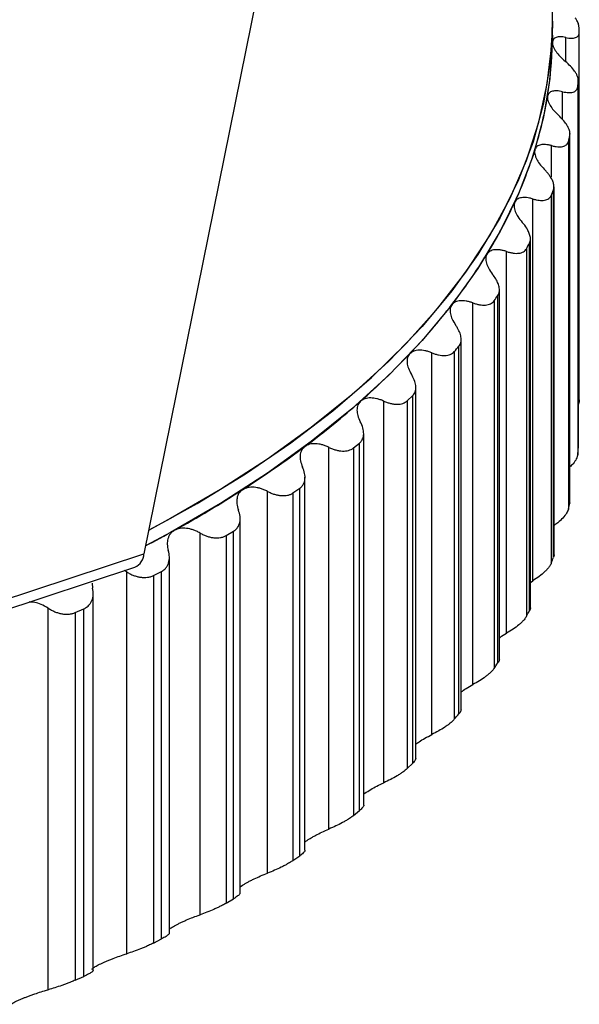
# Paper-space layout '_Trimétrica' of a CAD drawing. Header units: millimetres. Extents: x -31.7 to 30, y -20.9 to 43.5.
# Tile 5 of 7: x 16.2 to 26.5, y -18.1 to 0. Entities that reach past the tile are written whole.
import ezdxf

# ---------------------------------------------------------------- set-up
doc = ezdxf.new("R2010")
doc.units = ezdxf.units.MM

psp = doc.layouts.new('_Trimétrica')

# ---------------------------------------------------------------- linework, layer by layer
at = {"color": 7, "linetype": 'Continuous', "lineweight": 25}
for p, q in [((26, -0.257), (26, 19.836)), ((21.182, 3.566), (18.474, -9.811)), ((26.246, -0.748), (26.246, -0.299)), ((26.493, -6.979), (26.493, -0.206)), ((26.466, -1.209), (26.466, -7.981)), ((26.475, -7.873), (26.475, -1.101)), ((26.476, -7.863), (26.476, -1.089)), ((26.186, -1.81), (26.186, -1.297)), ((26.319, -8.878), (26.319, -2.107)), ((26.322, -8.853), (26.322, -2.072)), ((25.984, -2.863), (25.984, -2.291)), ((26.294, -2.214), (26.294, -8.986)), ((26.028, -9.831), (26.028, -3.05)), ((25.978, -3.21), (25.978, -9.981)), ((26.019, -9.875), (26.019, -3.103)), ((25.64, -10.306), (25.64, -3.274)), ((25.576, -10.858), (25.576, -4.086)), ((25.594, -10.8), (25.594, -4.009)), ((25.155, -11.274), (25.155, -4.241)), ((25.521, -4.19), (25.521, -10.962)), ((24.994, -11.821), (24.994, -5.049)), ((25.023, -11.751), (25.023, -4.948)), ((24.533, -12.22), (24.533, -5.187)), ((24.924, -5.151), (24.924, -11.923)), ((24.318, -12.678), (24.318, -5.862)), ((23.778, -13.14), (23.778, -6.107)), ((24.191, -6.086), (24.191, -12.858)), ((24.276, -12.759), (24.276, -5.987)), ((23.483, -13.577), (23.483, -6.745)), ((22.892, -14.029), (22.892, -6.996)), ((23.326, -6.991), (23.425, -6.896)), ((23.326, -6.991), (23.326, -13.763)), ((23.425, -13.668), (23.425, -6.896)), ((22.522, -14.443), (22.522, -7.594)), ((22.333, -7.861), (22.446, -7.769)), ((22.446, -14.541), (22.446, -7.769)), ((21.881, -14.881), (21.881, -7.849)), ((22.333, -7.861), (22.333, -14.633)), ((21.441, -15.273), (21.441, -8.4)), ((20.751, -15.693), (20.751, -8.661)), ((21.219, -8.69), (21.344, -8.603)), ((21.219, -8.69), (21.219, -15.462)), ((21.344, -15.375), (21.344, -8.603)), ((26.316, -8.853), (26.319, -8.878)), ((20.246, -16.06), (20.246, -9.163)), ((19.508, -16.46), (19.508, -9.428)), ((19.989, -9.475), (20.126, -9.393)), ((20.126, -16.165), (20.126, -9.393)), ((19.989, -9.475), (19.989, -16.247)), ((10.059, -12.593), (18.474, -9.811)), ((18.943, -16.799), (18.943, -9.879)), ((9.893, -12.836), (18.309, -10.054)), ((18.158, -10.145), (18.108, -10.12)), ((18.158, -17.177), (18.158, -10.145)), ((18.649, -10.211), (18.798, -10.135)), ((18.798, -16.906), (18.798, -10.135)), ((18.649, -10.211), (18.649, -16.983)), ((25.594, -10.338), (25.64, -10.306)), ((17.521, -10.35), (17.529, -10.445)), ((17.539, -17.488), (17.539, -10.541)), ((16.708, -17.841), (16.708, -10.809)), ((17.208, -10.894), (17.367, -10.823)), ((17.367, -17.595), (17.367, -10.823)), ((17.208, -10.894), (17.208, -17.665)), ((23.326, -13.763), (23.425, -13.668)), ((22.333, -14.633), (22.446, -14.541)), ((21.219, -15.462), (21.344, -15.375)), ((20.246, -15.948), (20.293, -15.914)), ((19.989, -16.247), (20.126, -16.165)), ((18.649, -16.983), (18.798, -16.906)), ((17.208, -17.665), (17.367, -17.595))]:
    psp.add_line(p, q, dxfattribs=at)
at = {"color": 7, "linetype": 'Continuous', "lineweight": 25, "flags": 128}
for points in [[(26, 0), (25.999, -0.085), (25.954, -0.799), (25.834, -1.511), (25.641, -2.218), (25.375, -2.919), (25.036, -3.612), (24.627, -4.295), (24.147, -4.965), (23.599, -5.621), (22.983, -6.261), (22.302, -6.884), (21.557, -7.486), (20.752, -8.068), (19.887, -8.626), (18.965, -9.16), (18.562, -9.377)], [(18.562, -9.377), (19.458, -8.882), (20.348, -8.336), (21.181, -7.766), (21.953, -7.175), (22.664, -6.563), (23.31, -5.932), (23.89, -5.285), (24.402, -4.622), (24.845, -3.947), (25.218, -3.26), (25.519, -2.564), (25.748, -1.861), (25.903, -1.153), (25.986, -0.441), (26, 0)], [(26, -0.257), (25.999, -0.342), (25.954, -1.056), (25.834, -1.768), (25.641, -2.475), (25.375, -3.176), (25.036, -3.869), (24.627, -4.552), (24.147, -5.222), (23.599, -5.878), (22.983, -6.518), (22.302, -7.141), (21.557, -7.743), (20.752, -8.325), (19.887, -8.883), (18.965, -9.417), (18.504, -9.664)], [(25.999, -0.391), (26, -0.268), (26, -0.257)]]:
    psp.add_lwpolyline(points, dxfattribs=at)
at = {"color": 7, "linetype": 'Continuous', "lineweight": 25}
for centre, radius, start, end in [((19.449, -0.515), 7.051, 2.5542, 3.4347), ((19.032, -0.254), 6.968, 350.6991, 358.8686), ((19.406, -0.51), 7.094, 354.3454, 355.2223), ((18.68, -0.193), 7.325, 342.7759, 350.6775), ((19.047, -0.448), 7.459, 346.3026, 347.1508), ((18.032, 0.01), 8.004, 335.3128, 342.7605), ((18.386, -0.24), 8.152, 338.637, 339.4363), ((17.112, 0.434), 9.018, 328.426, 335.3046), ((17.448, 0.193), 9.186, 331.4962, 332.2344), ((15.954, 1.146), 10.376, 322.16, 328.4239), ((16.268, 0.92), 10.572, 324.9559, 325.628), ((14.602, 2.196), 12.088, 316.5046, 322.1622), ((13.105, 3.615), 14.151, 311.416, 316.5093), ((14.89, 1.99), 12.318, 319.0299, 319.6369), ((11.516, 5.414), 16.552, 306.8338, 311.4217), ((9.889, 7.583), 19.263, 302.6931, 306.8397), ((19.406, -7.282), 7.094, 354.3454, 355.2223), ((8.278, 10.089), 22.242, 298.9313, 302.6987), ((19.047, -7.22), 7.459, 346.3026, 347.1508), ((7.165, 12.071), 24.515, 297.5505, 298.9662), ((18.194, -9.798), 0.281, 294.1896, 357.2578), ((18.386, -7.012), 8.152, 338.637, 339.4363), ((17.448, -6.578), 9.186, 331.4962, 332.2344), ((16.268, -5.852), 10.572, 324.9559, 325.628), ((14.89, -4.781), 12.318, 319.0299, 319.6369)]:
    psp.add_arc(centre, radius, start, end, dxfattribs=at)
for points, knots in [([(26.487, -0.093), (26.486, -0.082), (26.483, -0.06), (26.47, -0.022), (26.449, 0.017), (26.43, 0.045), (26.42, 0.059)], [0, 0, 0, 0, 0.248735, 0.495068, 0.743901, 1, 1, 1, 1]), ([(26.246, -0.299), (26.227, -0.295), (26.191, -0.288), (26.144, -0.286), (26.103, -0.288), (26.056, -0.3), (26.01, -0.328), (26.003, -0.371), (25.999, -0.391)], [0, 0, 0, 0, 0.136996, 0.265989, 0.387202, 0.500902, 0.756606, 1, 1, 1, 1]), ([(26.246, -0.299), (26.264, -0.302), (26.3, -0.309), (26.348, -0.312), (26.39, -0.309), (26.426, -0.3), (26.456, -0.285), (26.478, -0.263), (26.492, -0.235), (26.493, -0.212), (26.493, -0.201)], [0, 0, 0, 0, 0.129306, 0.254351, 0.377087, 0.499573, 0.624386, 0.748816, 0.875527, 1, 1, 1, 1]), ([(25.999, -0.391), (25.999, -0.403), (26.001, -0.427), (26.013, -0.467), (26.034, -0.512), (26.072, -0.571), (26.136, -0.65), (26.202, -0.709), (26.237, -0.74)], [0, 0, 0, 0, 0.120675, 0.243707, 0.36983, 0.499725, 0.734306, 1, 1, 1, 1]), ([(26.475, -1.101), (26.476, -1.093), (26.476, -1.076), (26.471, -1.048), (26.46, -1.013), (26.441, -0.971), (26.419, -0.938), (26.408, -0.921)], [0, 0, 0, 0, 0.1657271, 0.3318278, 0.5002744, 0.748735, 1, 1, 1, 1]), ([(26.186, -1.297), (26.205, -1.301), (26.243, -1.309), (26.294, -1.314), (26.339, -1.313), (26.38, -1.306), (26.414, -1.292), (26.44, -1.271), (26.459, -1.244), (26.463, -1.221), (26.466, -1.209)], [0, 0, 0, 0, 0.129306, 0.2543513, 0.3770866, 0.4995733, 0.6243856, 0.748816, 0.8755274, 1, 1, 1, 1]), ([(25.908, -1.38), (25.907, -1.392), (25.905, -1.415), (25.913, -1.456), (25.93, -1.501), (25.962, -1.562), (26.019, -1.643), (26.081, -1.705), (26.115, -1.737)], [0, 0, 0, 0, 0.120675, 0.243707, 0.36983, 0.499725, 0.734306, 1, 1, 1, 1]), ([(26.186, -1.297), (26.167, -1.293), (26.129, -1.285), (26.079, -1.28), (26.035, -1.281), (25.983, -1.291), (25.93, -1.317), (25.916, -1.359), (25.908, -1.38)], [0, 0, 0, 0, 0.136996, 0.265989, 0.387202, 0.500902, 0.756606, 1, 1, 1, 1]), ([(26.319, -2.107), (26.321, -2.097), (26.324, -2.078), (26.321, -2.045), (26.311, -2.004), (26.291, -1.955), (26.267, -1.916), (26.255, -1.897)], [0, 0, 0, 0, 0.165138, 0.331078, 0.500348, 0.748968, 1, 1, 1, 1]), ([(25.984, -2.291), (25.964, -2.286), (25.925, -2.276), (25.872, -2.27), (25.825, -2.269), (25.768, -2.276), (25.708, -2.3), (25.687, -2.342), (25.677, -2.362)], [0, 0, 0, 0, 0.136996, 0.265989, 0.387202, 0.500902, 0.756606, 1, 1, 1, 1]), ([(25.984, -2.291), (26.004, -2.296), (26.042, -2.305), (26.096, -2.312), (26.145, -2.313), (26.189, -2.307), (26.227, -2.294), (26.258, -2.274), (26.282, -2.248), (26.29, -2.225), (26.294, -2.214)], [0, 0, 0, 0, 0.129306, 0.254351, 0.377087, 0.499573, 0.624386, 0.748816, 0.875527, 1, 1, 1, 1]), ([(25.677, -2.362), (25.674, -2.374), (25.669, -2.397), (25.672, -2.439), (25.683, -2.484), (25.709, -2.546), (25.76, -2.63), (25.818, -2.693), (25.849, -2.727)], [0, 0, 0, 0, 0.120675, 0.243707, 0.36983, 0.499725, 0.734306, 1, 1, 1, 1]), ([(25.96, -2.863), (25.95, -2.848), (25.929, -2.817), (25.892, -2.772), (25.864, -2.742), (25.849, -2.727)], [0, 0, 0, 0, 0.328788, 0.66075, 1, 1, 1, 1]), ([(26.019, -3.103), (26.022, -3.093), (26.028, -3.071), (26.028, -3.034), (26.02, -2.987), (26, -2.93), (25.974, -2.885), (25.96, -2.863)], [0, 0, 0, 0, 0.1645872, 0.3303966, 0.5005891, 0.7493382, 1, 1, 1, 1]), ([(25.64, -3.274), (25.619, -3.268), (25.579, -3.257), (25.523, -3.248), (25.473, -3.246), (25.412, -3.251), (25.346, -3.273), (25.318, -3.313), (25.305, -3.333)], [0, 0, 0, 0, 0.136996, 0.265989, 0.387202, 0.500902, 0.756606, 1, 1, 1, 1]), ([(25.64, -3.274), (25.66, -3.279), (25.7, -3.291), (25.756, -3.299), (25.808, -3.302), (25.855, -3.298), (25.898, -3.287), (25.933, -3.268), (25.961, -3.243), (25.973, -3.221), (25.978, -3.21)], [0, 0, 0, 0, 0.129306, 0.254351, 0.377087, 0.499573, 0.624385, 0.748816, 0.875528, 1, 1, 1, 1]), ([(25.305, -3.333), (25.301, -3.345), (25.292, -3.368), (25.29, -3.409), (25.297, -3.455), (25.317, -3.518), (25.36, -3.603), (25.414, -3.669), (25.443, -3.704)], [0, 0, 0, 0, 0.120675, 0.243707, 0.36983, 0.499725, 0.734306, 1, 1, 1, 1]), ([(25.576, -4.086), (25.581, -4.074), (25.591, -4.051), (25.595, -4.009), (25.589, -3.956), (25.569, -3.89), (25.541, -3.84), (25.526, -3.814)], [0, 0, 0, 0, 0.164095, 0.329508, 0.500091, 0.74899, 1, 1, 1, 1]), ([(24.795, -4.287), (24.789, -4.299), (24.777, -4.321), (24.77, -4.363), (24.772, -4.409), (24.786, -4.472), (24.822, -4.559), (24.871, -4.626), (24.897, -4.662)], [0, 0, 0, 0, 0.120675, 0.243707, 0.36983, 0.499725, 0.734306, 1, 1, 1, 1]), ([(25.155, -4.241), (25.134, -4.235), (25.093, -4.222), (25.035, -4.211), (24.983, -4.207), (24.918, -4.209), (24.845, -4.229), (24.811, -4.268), (24.795, -4.287)], [0, 0, 0, 0, 0.136996, 0.265989, 0.387202, 0.500902, 0.756606, 1, 1, 1, 1]), ([(25.155, -4.241), (25.176, -4.248), (25.217, -4.26), (25.275, -4.271), (25.33, -4.276), (25.38, -4.274), (25.426, -4.264), (25.466, -4.247), (25.499, -4.223), (25.514, -4.201), (25.521, -4.19)], [0, 0, 0, 0, 0.129306, 0.254351, 0.377086, 0.499573, 0.624385, 0.748816, 0.875528, 1, 1, 1, 1]), ([(24.994, -5.049), (25, -5.04), (25.011, -5.021), (25.021, -4.988), (25.024, -4.952), (25.02, -4.9), (25.002, -4.831), (24.971, -4.774), (24.955, -4.745)], [0, 0, 0, 0, 0.124535, 0.248124, 0.372732, 0.500285, 0.74626, 1, 1, 1, 1]), ([(24.149, -5.219), (24.142, -5.23), (24.127, -5.253), (24.115, -5.294), (24.112, -5.339), (24.119, -5.403), (24.148, -5.491), (24.192, -5.561), (24.216, -5.598)], [0, 0, 0, 0, 0.120675, 0.243707, 0.36983, 0.499725, 0.734306, 1, 1, 1, 1]), ([(24.533, -5.187), (24.512, -5.18), (24.47, -5.166), (24.41, -5.153), (24.356, -5.147), (24.287, -5.147), (24.208, -5.163), (24.168, -5.201), (24.149, -5.219)], [0, 0, 0, 0, 0.136996, 0.265989, 0.387201, 0.500902, 0.756606, 1, 1, 1, 1]), ([(24.533, -5.187), (24.555, -5.195), (24.596, -5.209), (24.656, -5.222), (24.713, -5.229), (24.767, -5.229), (24.816, -5.221), (24.86, -5.206), (24.897, -5.183), (24.915, -5.162), (24.924, -5.151)], [0, 0, 0, 0, 0.129306, 0.254351, 0.377086, 0.499573, 0.624385, 0.748816, 0.875527, 1, 1, 1, 1]), ([(24.276, -5.987), (24.283, -5.977), (24.298, -5.957), (24.312, -5.921), (24.319, -5.881), (24.318, -5.824), (24.301, -5.747), (24.267, -5.684), (24.25, -5.651)], [0, 0, 0, 0, 0.1243696, 0.2476093, 0.3720445, 0.4999402, 0.7457467, 1, 1, 1, 1]), ([(23.371, -6.124), (23.363, -6.135), (23.345, -6.157), (23.328, -6.197), (23.32, -6.243), (23.321, -6.307), (23.342, -6.396), (23.381, -6.467), (23.402, -6.505)], [0, 0, 0, 0, 0.120675, 0.243707, 0.36983, 0.499724, 0.734306, 1, 1, 1, 1]), ([(23.778, -6.107), (23.756, -6.099), (23.713, -6.083), (23.652, -6.068), (23.596, -6.06), (23.524, -6.057), (23.44, -6.07), (23.394, -6.107), (23.371, -6.124)], [0, 0, 0, 0, 0.136996, 0.265989, 0.387201, 0.500901, 0.756606, 1, 1, 1, 1]), ([(23.778, -6.107), (23.799, -6.116), (23.841, -6.131), (23.903, -6.147), (23.961, -6.156), (24.018, -6.158), (24.07, -6.152), (24.118, -6.138), (24.16, -6.117), (24.181, -6.097), (24.191, -6.086)], [0, 0, 0, 0, 0.129306, 0.254351, 0.377086, 0.499573, 0.624385, 0.748816, 0.875527, 1, 1, 1, 1]), ([(23.425, -6.896), (23.434, -6.885), (23.454, -6.864), (23.472, -6.824), (23.482, -6.781), (23.484, -6.718), (23.469, -6.632), (23.433, -6.563), (23.415, -6.527)], [0, 0, 0, 0, 0.124391, 0.250273, 0.374423, 0.499656, 0.745325, 1, 1, 1, 1]), ([(22.466, -6.997), (22.456, -7.008), (22.435, -7.029), (22.414, -7.068), (22.401, -7.114), (22.396, -7.178), (22.408, -7.267), (22.442, -7.339), (22.46, -7.378)], [0, 0, 0, 0, 0.120675, 0.243707, 0.36983, 0.499724, 0.734306, 1, 1, 1, 1]), ([(22.892, -6.996), (22.87, -6.987), (22.827, -6.97), (22.765, -6.952), (22.707, -6.942), (22.632, -6.936), (22.543, -6.946), (22.491, -6.981), (22.466, -6.997)], [0, 0, 0, 0, 0.136996, 0.265989, 0.387201, 0.500901, 0.756605, 1, 1, 1, 1]), ([(22.892, -6.996), (22.913, -7.005), (22.956, -7.023), (23.018, -7.041), (23.079, -7.052), (23.138, -7.056), (23.193, -7.052), (23.244, -7.04), (23.29, -7.021), (23.314, -7.001), (23.326, -6.991)], [0, 0, 0, 0, 0.129306, 0.254351, 0.377086, 0.499572, 0.624385, 0.748815, 0.875527, 1, 1, 1, 1]), ([(26.493, -6.972), (26.493, -6.997), (26.494, -7.023), (26.476, -7.054), (26.476, -7.055)], [0, 0, 0, 0, 0.982521, 1, 1, 1, 1]), ([(22.446, -7.769), (22.454, -7.762), (22.469, -7.748), (22.488, -7.723), (22.505, -7.691), (22.519, -7.649), (22.525, -7.583), (22.514, -7.491), (22.478, -7.416), (22.46, -7.378)], [0, 0, 0, 0, 0.082853, 0.165926, 0.250137, 0.374253, 0.499646, 0.745169, 1, 1, 1, 1]), ([(21.881, -7.849), (21.859, -7.839), (21.817, -7.82), (21.753, -7.8), (21.694, -7.787), (21.617, -7.779), (21.523, -7.785), (21.466, -7.818), (21.438, -7.834)], [0, 0, 0, 0, 0.136996, 0.265989, 0.387201, 0.500901, 0.756605, 1, 1, 1, 1]), ([(21.438, -7.834), (21.427, -7.843), (21.403, -7.864), (21.378, -7.902), (21.359, -7.947), (21.348, -8.011), (21.353, -8.1), (21.381, -8.174), (21.396, -8.213)], [0, 0, 0, 0, 0.120675, 0.243707, 0.36983, 0.499724, 0.734306, 1, 1, 1, 1]), ([(21.881, -7.849), (21.903, -7.859), (21.945, -7.878), (22.009, -7.898), (22.071, -7.912), (22.131, -7.918), (22.189, -7.917), (22.244, -7.907), (22.293, -7.889), (22.32, -7.87), (22.333, -7.861)], [0, 0, 0, 0, 0.129306, 0.254351, 0.377086, 0.499572, 0.624384, 0.748815, 0.875527, 1, 1, 1, 1]), ([(26.466, -7.981), (26.459, -8.007), (26.446, -8.058), (26.392, -8.14), (26.342, -8.19), (26.322, -8.21)], [0, 0, 0, 0, 0.377248, 0.753939, 1, 1, 1, 1]), ([(21.344, -8.603), (21.353, -8.597), (21.371, -8.583), (21.392, -8.559), (21.414, -8.527), (21.431, -8.486), (21.444, -8.42), (21.441, -8.328), (21.411, -8.252), (21.396, -8.213)], [0, 0, 0, 0, 0.082853, 0.165926, 0.250137, 0.374253, 0.499646, 0.745169, 1, 1, 1, 1]), ([(20.293, -8.628), (20.281, -8.638), (20.254, -8.657), (20.224, -8.695), (20.201, -8.738), (20.184, -8.802), (20.18, -8.891), (20.203, -8.966), (20.215, -9.006)], [0, 0, 0, 0, 0.120675, 0.243707, 0.36983, 0.499724, 0.734306, 1, 1, 1, 1]), ([(20.751, -8.661), (20.729, -8.65), (20.687, -8.629), (20.623, -8.607), (20.563, -8.592), (20.483, -8.581), (20.385, -8.583), (20.324, -8.614), (20.293, -8.628)], [0, 0, 0, 0, 0.136996, 0.265988, 0.387201, 0.5009, 0.756605, 1, 1, 1, 1]), ([(20.751, -8.661), (20.773, -8.671), (20.815, -8.692), (20.879, -8.715), (20.942, -8.731), (21.004, -8.739), (21.064, -8.74), (21.122, -8.733), (21.175, -8.717), (21.204, -8.699), (21.219, -8.69)], [0, 0, 0, 0, 0.129306, 0.25435, 0.377085, 0.499572, 0.624384, 0.748815, 0.875527, 1, 1, 1, 1]), ([(20.126, -9.393), (20.136, -9.387), (20.155, -9.374), (20.18, -9.35), (20.205, -9.32), (20.226, -9.28), (20.246, -9.214), (20.251, -9.122), (20.227, -9.045), (20.215, -9.006)], [0, 0, 0, 0, 0.082853, 0.165926, 0.250138, 0.374253, 0.499646, 0.745169, 1, 1, 1, 1]), ([(26.294, -8.986), (26.284, -9.011), (26.265, -9.062), (26.192, -9.151), (26.111, -9.229), (26.051, -9.273), (26.028, -9.29)], [0, 0, 0, 0, 0.277308, 0.554207, 0.827447, 1, 1, 1, 1]), ([(19.038, -9.377), (19.023, -9.386), (18.995, -9.404), (18.96, -9.441), (18.933, -9.484), (18.909, -9.546), (18.898, -9.636), (18.915, -9.711), (18.923, -9.751)], [0, 0, 0, 0, 0.120675, 0.243707, 0.36983, 0.499724, 0.734306, 1, 1, 1, 1]), ([(19.508, -9.428), (19.486, -9.416), (19.444, -9.394), (19.38, -9.369), (19.319, -9.351), (19.238, -9.337), (19.137, -9.336), (19.07, -9.364), (19.038, -9.377)], [0, 0, 0, 0, 0.136996, 0.265988, 0.3872, 0.5009, 0.756605, 1, 1, 1, 1]), ([(19.508, -9.428), (19.529, -9.439), (19.57, -9.461), (19.635, -9.486), (19.698, -9.505), (19.762, -9.516), (19.824, -9.519), (19.884, -9.513), (19.94, -9.5), (19.973, -9.483), (19.989, -9.475)], [0, 0, 0, 0, 0.129305, 0.25435, 0.377085, 0.499571, 0.624384, 0.748815, 0.875527, 1, 1, 1, 1]), ([(18.798, -10.135), (18.808, -10.129), (18.83, -10.117), (18.857, -10.094), (18.885, -10.064), (18.911, -10.025), (18.937, -9.96), (18.95, -9.869), (18.933, -9.791), (18.923, -9.751)], [0, 0, 0, 0, 0.082853, 0.165927, 0.250138, 0.374253, 0.499646, 0.745169, 1, 1, 1, 1]), ([(26.027, -9.831), (26.028, -9.832), (26.03, -9.843), (26.024, -9.86), (26.019, -9.875)], [0, 0, 0, 0, 0.04938, 1, 1, 1, 1]), ([(18.158, -10.145), (18.178, -10.157), (18.219, -10.181), (18.283, -10.209), (18.347, -10.229), (18.412, -10.243), (18.476, -10.248), (18.538, -10.245), (18.597, -10.234), (18.632, -10.219), (18.649, -10.211)], [0, 0, 0, 0, 0.129305, 0.25435, 0.377085, 0.499571, 0.624384, 0.748815, 0.875527, 1, 1, 1, 1]), ([(25.978, -9.981), (25.975, -9.989), (25.968, -10.005), (25.952, -10.031), (25.93, -10.062), (25.898, -10.1), (25.842, -10.156), (25.757, -10.228), (25.679, -10.28), (25.64, -10.306)], [0, 0, 0, 0, 0.082852, 0.165925, 0.250135, 0.374252, 0.499645, 0.745169, 1, 1, 1, 1]), ([(17.367, -10.823), (17.378, -10.818), (17.401, -10.807), (17.432, -10.785), (17.463, -10.756), (17.493, -10.718), (17.525, -10.655), (17.546, -10.564), (17.535, -10.485), (17.529, -10.445)], [0, 0, 0, 0, 0.082853, 0.165927, 0.250138, 0.374253, 0.499646, 0.745169, 1, 1, 1, 1]), ([(16.708, -10.809), (16.667, -10.785), (16.589, -10.739), (16.468, -10.7), (16.394, -10.699), (16.36, -10.698)], [0, 0, 0, 0, 0.377211, 0.710364, 1, 1, 1, 1]), ([(16.708, -10.809), (16.729, -10.822), (16.769, -10.847), (16.832, -10.877), (16.896, -10.901), (16.961, -10.916), (17.027, -10.925), (17.091, -10.924), (17.153, -10.915), (17.19, -10.901), (17.208, -10.894)], [0, 0, 0, 0, 0.129306, 0.25435, 0.377085, 0.499572, 0.624384, 0.748815, 0.875527, 1, 1, 1, 1]), ([(25.591, -10.8), (25.592, -10.804), (25.595, -10.819), (25.584, -10.841), (25.576, -10.858)], [0, 0, 0, 0, 0.245532, 1, 1, 1, 1]), ([(25.521, -10.962), (25.516, -10.97), (25.507, -10.985), (25.488, -11.011), (25.462, -11.041), (25.427, -11.077), (25.366, -11.132), (25.276, -11.2), (25.196, -11.249), (25.155, -11.274)], [0, 0, 0, 0, 0.082852, 0.165924, 0.250135, 0.374252, 0.499645, 0.745169, 1, 1, 1, 1]), ([(25.023, -11.359), (25.027, -11.356), (25.067, -11.325), (25.113, -11.298), (25.155, -11.274)], [0, 0, 0, 0, 0.091852, 1, 1, 1, 1]), ([(25.02, -11.751), (25.021, -11.757), (25.023, -11.776), (25.006, -11.803), (24.994, -11.821)], [0, 0, 0, 0, 0.3475029, 1, 1, 1, 1]), ([(24.924, -11.923), (24.918, -11.93), (24.907, -11.946), (24.885, -11.97), (24.856, -11.999), (24.817, -12.034), (24.751, -12.086), (24.657, -12.151), (24.575, -12.197), (24.533, -12.22)], [0, 0, 0, 0, 0.082852, 0.165925, 0.250136, 0.374252, 0.499645, 0.745169, 1, 1, 1, 1]), ([(24.318, -12.354), (24.348, -12.333), (24.416, -12.285), (24.491, -12.243), (24.533, -12.22)], [0, 0, 0, 0, 0.441168, 1, 1, 1, 1]), ([(24.315, -12.678), (24.315, -12.687), (24.315, -12.708), (24.29, -12.74), (24.276, -12.759)], [0, 0, 0, 0, 0.410653, 1, 1, 1, 1]), ([(24.191, -12.858), (24.184, -12.865), (24.171, -12.88), (24.146, -12.904), (24.113, -12.932), (24.071, -12.965), (24.001, -13.014), (23.903, -13.076), (23.82, -13.118), (23.778, -13.14)], [0, 0, 0, 0, 0.082853, 0.165925, 0.250136, 0.374252, 0.499646, 0.745169, 1, 1, 1, 1]), ([(23.483, -13.317), (23.503, -13.302), (23.553, -13.265), (23.655, -13.203), (23.735, -13.162), (23.778, -13.14)], [0, 0, 0, 0, 0.238005, 0.595308, 1, 1, 1, 1]), ([(23.481, -13.577), (23.48, -13.588), (23.477, -13.612), (23.443, -13.648), (23.425, -13.668)], [0, 0, 0, 0, 0.459888, 1, 1, 1, 1]), ([(23.326, -13.763), (23.318, -13.77), (23.303, -13.784), (23.275, -13.807), (23.239, -13.834), (23.194, -13.865), (23.12, -13.912), (23.018, -13.97), (22.935, -14.009), (22.892, -14.029)], [0, 0, 0, 0, 0.082853, 0.165926, 0.250137, 0.374253, 0.499646, 0.745169, 1, 1, 1, 1]), ([(22.522, -14.24), (22.53, -14.233), (22.565, -14.206), (22.65, -14.153), (22.768, -14.087), (22.849, -14.049), (22.892, -14.029)], [0, 0, 0, 0, 0.08817, 0.39627, 0.679362, 1, 1, 1, 1]), ([(22.522, -14.443), (22.522, -14.443), (22.527, -14.452), (22.508, -14.484), (22.467, -14.522), (22.446, -14.541)], [0, 0, 0, 0, 0.018514, 0.507471, 1, 1, 1, 1]), ([(22.333, -14.633), (22.325, -14.639), (22.307, -14.653), (22.277, -14.674), (22.238, -14.7), (22.19, -14.73), (22.113, -14.773), (22.008, -14.827), (21.924, -14.863), (21.881, -14.881)], [0, 0, 0, 0, 0.082853, 0.165926, 0.250137, 0.374253, 0.499646, 0.745169, 1, 1, 1, 1]), ([(21.438, -15.119), (21.451, -15.11), (21.478, -15.091), (21.526, -15.06), (21.58, -15.028), (21.654, -14.987), (21.757, -14.935), (21.838, -14.9), (21.881, -14.881)], [0, 0, 0, 0, 0.120675, 0.243707, 0.36983, 0.499725, 0.734306, 1, 1, 1, 1]), ([(21.438, -15.273), (21.439, -15.276), (21.443, -15.286), (21.416, -15.32), (21.368, -15.357), (21.344, -15.375)], [0, 0, 0, 0, 0.137838, 0.56735, 1, 1, 1, 1]), ([(21.219, -15.462), (21.209, -15.468), (21.19, -15.481), (21.157, -15.502), (21.116, -15.526), (21.065, -15.553), (20.985, -15.594), (20.877, -15.644), (20.794, -15.677), (20.751, -15.693)], [0, 0, 0, 0, 0.082853, 0.165926, 0.250138, 0.374253, 0.499646, 0.745169, 1, 1, 1, 1]), ([(20.293, -15.914), (20.308, -15.905), (20.336, -15.887), (20.388, -15.858), (20.444, -15.828), (20.522, -15.79), (20.627, -15.742), (20.708, -15.71), (20.751, -15.693)], [0, 0, 0, 0, 0.120675, 0.243707, 0.36983, 0.499725, 0.734306, 1, 1, 1, 1]), ([(20.243, -16.06), (20.243, -16.064), (20.243, -16.077), (20.207, -16.112), (20.153, -16.147), (20.126, -16.165)], [0, 0, 0, 0, 0.231555, 0.614379, 1, 1, 1, 1]), ([(19.989, -16.247), (19.978, -16.253), (19.957, -16.265), (19.922, -16.284), (19.878, -16.306), (19.825, -16.332), (19.742, -16.37), (19.633, -16.415), (19.55, -16.445), (19.508, -16.46)], [0, 0, 0, 0, 0.082853, 0.165927, 0.250138, 0.374253, 0.499646, 0.745169, 1, 1, 1, 1]), ([(19.038, -16.663), (19.053, -16.655), (19.084, -16.638), (19.139, -16.611), (19.198, -16.583), (19.278, -16.548), (19.384, -16.504), (19.465, -16.475), (19.508, -16.46)], [0, 0, 0, 0, 0.120675, 0.243707, 0.36983, 0.499725, 0.734306, 1, 1, 1, 1]), ([(18.943, -16.724), (18.949, -16.72), (18.967, -16.703), (19.009, -16.68), (19.038, -16.663)], [0, 0, 0, 0, 0.2966847, 1, 1, 1, 1]), ([(18.942, -16.799), (18.94, -16.805), (18.935, -16.82), (18.888, -16.857), (18.828, -16.89), (18.798, -16.906)], [0, 0, 0, 0, 0.306738, 0.652107, 1, 1, 1, 1]), ([(18.649, -16.983), (18.638, -16.988), (18.615, -17), (18.578, -17.017), (18.532, -17.038), (18.477, -17.062), (18.392, -17.096), (18.281, -17.137), (18.199, -17.164), (18.158, -17.177)], [0, 0, 0, 0, 0.082854, 0.165927, 0.250138, 0.374253, 0.499646, 0.745169, 1, 1, 1, 1]), ([(17.678, -17.362), (17.694, -17.355), (17.728, -17.339), (17.785, -17.314), (17.846, -17.289), (17.928, -17.257), (18.036, -17.217), (18.115, -17.191), (18.158, -17.177)], [0, 0, 0, 0, 0.120675, 0.243707, 0.36983, 0.499725, 0.734306, 1, 1, 1, 1]), ([(17.521, -17.467), (17.52, -17.466), (17.515, -17.461), (17.536, -17.442), (17.586, -17.408), (17.648, -17.377), (17.678, -17.362)], [0, 0, 0, 0, 0.067648, 0.365658, 0.690652, 1, 1, 1, 1]), ([(17.537, -17.488), (17.538, -17.489), (17.543, -17.494), (17.52, -17.514), (17.465, -17.549), (17.4, -17.579), (17.367, -17.595)], [0, 0, 0, 0, 0.060849, 0.369887, 0.683797, 1, 1, 1, 1]), ([(17.208, -17.665), (17.196, -17.671), (17.172, -17.681), (17.132, -17.697), (17.085, -17.716), (17.027, -17.738), (16.941, -17.769), (16.829, -17.806), (16.749, -17.829), (16.708, -17.841)], [0, 0, 0, 0, 0.082854, 0.165927, 0.250138, 0.374253, 0.499646, 0.745169, 1, 1, 1, 1]), ([(16.222, -18.008), (16.239, -18.001), (16.275, -17.987), (16.334, -17.964), (16.397, -17.941), (16.481, -17.912), (16.589, -17.876), (16.667, -17.853), (16.708, -17.841)], [0, 0, 0, 0, 0.120675, 0.243707, 0.36983, 0.499725, 0.734306, 1, 1, 1, 1]), ([(16.038, -18.11), (16.037, -18.108), (16.034, -18.102), (16.064, -18.082), (16.123, -18.05), (16.189, -18.022), (16.222, -18.008)], [0, 0, 0, 0, 0.149426, 0.421296, 0.717785, 1, 1, 1, 1])]:
    psp.add_open_spline(points, degree=3, knots=knots, dxfattribs=at)
for points in [[(26.408, -0.921), (26.365, -0.86), (26.306, -0.797), (26.237, -0.74)], [(26.255, -1.897), (26.219, -1.843), (26.17, -1.788), (26.115, -1.737)], [(25.526, -3.814), (25.503, -3.777), (25.475, -3.74), (25.443, -3.704)], [(24.955, -4.745), (24.938, -4.717), (24.919, -4.69), (24.897, -4.662)], [(24.25, -5.651), (24.24, -5.633), (24.228, -5.615), (24.216, -5.598)], [(23.415, -6.527), (23.411, -6.52), (23.407, -6.512), (23.402, -6.505)]]:
    psp.add_open_spline(points, degree=3, dxfattribs=at)

doc.saveas('drawing.dxf')
